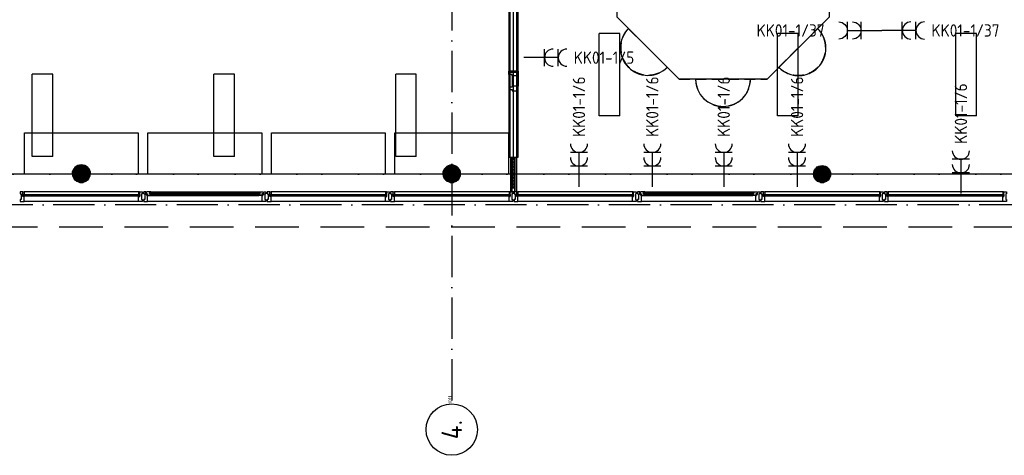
# Model space of a CAD drawing. Header units: millimetres. Extents: x 90707 to 259985, y -1262 to 84291.
# Tile 62 of 75: x 208347 to 222703, y 37953 to 44311. Entities that reach past the tile are written whole.
import ezdxf
from ezdxf.enums import TextEntityAlignment as Align

# ---------------------------------------------------------------- set-up
doc = ezdxf.new("R2010")
doc.units = ezdxf.units.MM
doc.header["$LTSCALE"] = 100
doc.linetypes.add('DASHDOT', pattern=[9, 6, -1.5, 0, -1.5])
doc.linetypes.add('HIDDEN', pattern=[9.525, 6.35, -3.175])
doc.layers.get('0').update_dxf_attribs({"linetype": 'CONTINUOUS'})
for name, color, linetype in [('02-61-25-lijn025', 10, 'CONTINUOUS'), ('02-61-70-lijn070', 130, 'CONTINUOUS'), ('AANSLWCD', 3, 'CONTINUOUS'), ('ABNSLWCD_ATTRIB', 2, 'CONTINUOUS'), ('AL$1----_ALGEMEEN', 7, 'CONTINUOUS'), ('AL$7----_STRAMIEN', 1, 'DASHDOT'), ('AL21----_BUITENWAND', 4, 'CONTINUOUS'), ('AL21K---_ISOLATIE', 1, 'CONTINUOUS'), ('AL22----_BINNENWAND', 7, 'CONTINUOUS'), ('AL28----_KONSTRUKTIE', 3, 'CONTINUOUS'), ('AL31----_BUITENKOZ', 7, 'CONTINUOUS'), ('AL31----_DRAAIRICHTING', 1, 'CONTINUOUS'), ('AL32----_BINNENKOZ', 7, 'CONTINUOUS'), ('ALL-----_REFLIJNEN', 8, 'CONTINUOUS'), ('ALN-----_BLOCKNAAM', 2, 'CONTINUOUS'), ('ALXAA---_GEWBETON', 12, 'CONTINUOUS'), ('ALXOU---_GLAS', 7, 'CONTINUOUS'), ('ARMATUUR', 8, 'CONTINUOUS'), ('EB63103-_ATTRIB', 2, 'CONTINUOUS'), ('EL63103-_LICHT-WCD230V', 3, 'CONTINUOUS'), ('EL6441--_DATACOM', 3, 'CONTINUOUS'), ('VOLGNUMMER', 7, 'CONTINUOUS')]:
    doc.layers.add(name, color=color, linetype=linetype)
doc.styles.add('1_8', font='ISO', dxfattribs={"height": 1.8})
doc.styles.add('NORATT', font='isocp.shx')
doc.styles.get("Standard").update_dxf_attribs({"font": 'iso.shx'})
pattern_1 = [(0, (-32172.031, 9775.25), (0, 20), [])]
pattern_2 = [(0, (-21372.031, 9775.25), (0, 20), [])]

# ---------------------------------------------------------------- blocks, each defined once
blk = doc.blocks.new('ES3W2A')
for p, q in [((1.25, 2), (-1.25, 2)), ((0, 2), (0, -3)), ((1.25, 0), (-1.25, 0))]:
    blk.add_line(p, q)
for centre in [(0, 3.25), (0, 1.25)]:
    blk.add_arc(centre, 1.25, 180, 0)
at = {"style": '1_8'}
for tag, flags, p in [('VERMOGEN', 9, (-2.5, 5)), ('GROEP', 8, (0, 5)), ('SCHAK', 8, (2.5, 5)), ('GELIJK', 9, (5, 5)), ('KAST', 9, (7, 5)), ('TAL', 8, (2.5, 5))]:
    blk.add_attdef(tag, text='', height=1.8, rotation=90, dxfattribs=dict(at, flags=flags)).set_placement(p, align=Align.MIDDLE_CENTER)
at = {"style": '1_8', "width": 0.7, "flags": 8}
blk.add_attdef('DOEL', text='', height=1.8, rotation=90, dxfattribs=at).set_placement((-2.5, 5), align=Align.MIDDLE_LEFT)
at = {"style": '1_8', "flags": 9}
blk.add_attdef('M_CODE', text='', height=1.8, dxfattribs=at).set_placement((0, 0), align=Align.MIDDLE_CENTER)
blk = doc.blocks.new('1011')
at = {"layer": 'AL$7----_STRAMIEN', "color": 7, "linetype": 'Continuous'}
blk.add_circle((-750, 0), 750, dxfattribs=at)
at = {"layer": 'AL$7----_STRAMIEN', "color": 3, "linetype": 'Continuous'}
blk.add_attdef('STR-NAAM', text='', height=600, rotation=360, dxfattribs=at).set_placement((-750, 0), align=Align.MIDDLE)
at = {"layer": 'ALN-----_BLOCKNAAM', "linetype": 'Continuous'}
blk.add_text('1011', height=100, dxfattribs=at).set_placement((0, 0))
blk = doc.blocks.new('A$Cca306792')
at = {"layer": 'AL31----_DRAAIRICHTING'}
h = blk.add_hatch(dxfattribs=at)
h.set_pattern_fill('GEWPBET', color=8, scale=100, style=0)
h.set_pattern_definition(pattern_2)
edge = h.paths.add_edge_path()
edge.add_arc((128928, 43320), 125, 0, 360)
h = blk.add_hatch(dxfattribs=at)
h.set_pattern_fill('GEWPBET', color=8, scale=100, style=0)
h.set_pattern_definition(pattern_2)
edge = h.paths.add_edge_path()
edge.add_arc((128928, 43320), 125, 0, 360)
at = {"layer": 'ALL-----_REFLIJNEN', "linetype": 'Continuous'}
h = blk.add_hatch(dxfattribs=at)
h.set_pattern_fill('GEWPBET', color=8, scale=100, style=0)
h.set_pattern_definition(pattern_1)
edge = h.paths.add_edge_path()
edge.add_arc((118128, 43320), 125, 0, 360)
h = blk.add_hatch(dxfattribs=at)
h.set_pattern_fill('GEWPBET', color=8, scale=100, style=0)
h.set_pattern_definition(pattern_1)
edge = h.paths.add_edge_path()
edge.add_arc((118128, 43320), 125, 0, 360)
at = {"layer": 'ALXAA---_GEWBETON'}
h = blk.add_hatch(dxfattribs=at)
h.set_pattern_fill('GEWPBET', color=8, scale=100, style=0)
h.set_pattern_definition([(0, (-26772.031, 9775.25), (0, 20), [])])
edge = h.paths.add_edge_path()
edge.add_arc((123528, 43320), 125, 0, 360)
at = {"layer": 'AL$1----_ALGEMEEN', "color": 8}
blk.add_lwpolyline([(118263, 43320, 0.998974), (117993, 43320), (117299, 43320), (117299, 43920), (118957, 43920), (118957, 43320)], format="xyb", close=True, dxfattribs=at)
for points in [[(119099, 43320), (119099, 43920), (120757, 43920), (120757, 43320)], [(120899, 43320), (120899, 43920), (122557, 43920), (122557, 43320)]]:
    blk.add_lwpolyline(points, close=True, dxfattribs=at)
at = {"layer": 'AL$7----_STRAMIEN', "color": 1}
blk.add_line((145786, 43320), (110378, 43320), dxfattribs=at)
for points in [[(123528, 50517), (123528, 39965)], [(135522, 43320), (3452, 43320)], [(146222, 42870), (2867, 42870)]]:
    blk.add_lwpolyline(points, dxfattribs=at)
at = {"layer": 'AL21----_BUITENWAND', "color": 8, "linetype": 'HIDDEN'}
blk.add_line((107328, 42550), (139728, 42550), dxfattribs=at)
at = {"layer": 'AL21K---_ISOLATIE', "color": 8, "linetype": 'Continuous'}
for points in [[(124407, 43560), (124407, 43118)], [(124407, 43559), (124450, 43540), (124407, 43519), (124450, 43499), (124407, 43479), (124450, 43459), (124407, 43439), (124450, 43419), (124407, 43399), (124450, 43379), (124407, 43359), (124450, 43339), (124407, 43319), (124450, 43298), (124407, 43278), (124450, 43258), (124407, 43238), (124450, 43218), (124407, 43198), (124450, 43178), (124407, 43158), (124450, 43138), (124407, 43118)], [(124450, 43560), (124450, 43118)]]:
    blk.add_lwpolyline(points, dxfattribs=at)
at = {"layer": 'AL22----_BINNENWAND', "color": 8}
for p, q in [((124366, 43560), (124366, 52971)), ((124366, 43560), (124366, 52971)), ((124491, 52971), (124491, 43560)), ((124491, 52971), (124491, 43560)), ((124366, 44821), (124366, 48442)), ((124491, 48442), (124491, 44821)), ((124491, 44821), (124366, 44821)), ((124491, 43560), (124366, 43560)), ((124491, 43560), (124366, 43560))]:
    blk.add_line(p, q, dxfattribs=at)
at = {"layer": 'AL22----_BINNENWAND', "color": 8, "linetype": 'Continuous'}
for p, q in [((124381, 43560), (124381, 52971)), ((124381, 43560), (124381, 52971)), ((124476, 43560), (124476, 52971)), ((124476, 43560), (124476, 52971)), ((124381, 44821), (124381, 48442)), ((124476, 44821), (124476, 48442))]:
    blk.add_line(p, q, dxfattribs=at)
at = {"layer": 'AL28----_KONSTRUKTIE', "color": 8}
for centre in [(118128, 43320), (118128, 43320), (123528, 43320), (123528, 43320), (123528, 43320), (128928, 43320), (128928, 43320)]:
    blk.add_circle(centre, 125, dxfattribs=at)
at = {"layer": 'AL31----_BUITENKOZ', "color": 8, "linetype": 'Continuous'}
for p, q in [((117276, 43060), (117237, 43060)), ((117237, 43060), (117237, 43054)), ((117237, 43054), (117237, 43040)), ((117237, 43040), (117237, 43040)), ((117237, 43040), (117237, 43030)), ((117237, 43030), (117251, 43030)), ((117251, 42950), (117237, 42950)), ((117237, 42950), (117237, 42941)), ((117237, 42941), (117237, 42941)), ((117237, 42941), (117237, 42927)), ((117237, 42927), (117237, 42921)), ((117251, 43030), (117251, 42950)), ((117276, 42993), (117276, 43060)), ((117276, 43023), (117276, 43055)), ((117276, 43055), (117281, 43055)), ((117293, 43023), (117276, 43023)), ((117293, 42993), (117276, 42993)), ((117281, 43055), (117281, 43060)), ((117281, 43060), (117293, 43060)), ((117293, 43060), (117293, 43023)), ((117293, 42940), (117293, 42993)), ((117293, 42932), (117293, 42940)), ((117293, 42928), (117293, 42932)), ((117293, 42921), (117293, 42928)), ((118975, 43060), (118963, 43060)), ((118963, 43060), (118963, 43023)), ((118963, 43023), (118980, 43023)), ((118963, 42940), (118963, 42993)), ((118963, 42993), (118980, 42993)), ((118963, 42932), (118963, 42940)), ((118963, 42928), (118963, 42932)), ((118963, 42921), (118963, 42928)), ((118975, 43055), (118975, 43060)), ((118980, 43055), (118975, 43055)), ((118980, 43060), (119019, 43060)), ((118980, 42993), (118980, 43060)), ((118980, 43023), (118980, 43055)), ((119019, 43030), (119005, 43030)), ((119005, 43030), (119005, 42950)), ((119005, 42950), (119019, 42950)), ((119019, 43060), (119019, 43054)), ((119019, 43054), (119019, 43040)), ((119019, 43040), (119019, 43040)), ((119019, 43040), (119019, 43030)), ((119019, 42950), (119019, 42940)), ((119019, 42940), (119019, 42940)), ((119019, 42940), (119019, 42927)), ((119019, 42927), (119019, 42921)), ((120876, 43060), (120837, 43060)), ((120837, 43060), (120837, 43054)), ((120837, 43054), (120837, 43040)), ((120837, 43040), (120837, 43040)), ((120837, 43040), (120837, 43030)), ((120837, 43030), (120851, 43030)), ((120851, 42950), (120837, 42950)), ((120837, 42950), (120837, 42941)), ((120837, 42941), (120837, 42941)), ((120837, 42941), (120837, 42927)), ((120837, 42927), (120837, 42921)), ((120851, 43030), (120851, 42950)), ((120876, 42993), (120876, 43060)), ((120876, 43023), (120876, 43055)), ((120876, 43055), (120881, 43055)), ((120893, 43023), (120876, 43023)), ((120893, 42993), (120876, 42993)), ((120881, 43055), (120881, 43060)), ((120881, 43060), (120893, 43060)), ((120893, 43060), (120893, 43023)), ((120893, 42940), (120893, 42993)), ((120893, 42932), (120893, 42940)), ((120893, 42928), (120893, 42932)), ((120893, 42921), (120893, 42928)), ((122575, 43060), (122563, 43060)), ((122563, 43060), (122563, 43023)), ((122563, 43023), (122580, 43023)), ((122563, 42940), (122563, 42993)), ((122563, 42993), (122580, 42993)), ((122563, 42932), (122563, 42940)), ((122563, 42928), (122563, 42932)), ((122563, 42921), (122563, 42928)), ((122575, 43055), (122575, 43060)), ((122580, 43055), (122575, 43055)), ((122580, 43060), (122619, 43060)), ((122580, 42993), (122580, 43060)), ((122580, 43023), (122580, 43055)), ((122619, 43030), (122605, 43030)), ((122605, 43030), (122605, 42950)), ((122605, 42950), (122619, 42950)), ((122619, 43060), (122619, 43054)), ((122619, 43054), (122619, 43040)), ((122619, 43040), (122619, 43040)), ((122619, 43040), (122619, 43030)), ((122619, 42950), (122619, 42940)), ((122619, 42940), (122619, 42940)), ((122619, 42940), (122619, 42927)), ((122619, 42927), (122619, 42921)), ((122676, 43060), (122637, 43060)), ((122637, 43060), (122637, 43054)), ((122637, 43054), (122637, 43040)), ((122637, 43040), (122637, 43040)), ((122637, 43040), (122637, 43030)), ((122637, 43030), (122651, 43030)), ((122651, 42950), (122637, 42950)), ((122637, 42950), (122637, 42941)), ((122637, 42941), (122637, 42941)), ((122637, 42941), (122637, 42927)), ((122637, 42927), (122637, 42921)), ((122651, 43030), (122651, 42950)), ((122676, 42993), (122676, 43060)), ((122676, 43023), (122676, 43055)), ((122676, 43055), (122681, 43055)), ((122693, 43023), (122676, 43023)), ((122693, 42993), (122676, 42993)), ((122681, 43055), (122681, 43060)), ((122681, 43060), (122693, 43060)), ((122693, 43060), (122693, 43023)), ((122693, 42940), (122693, 42993)), ((122693, 42932), (122693, 42940)), ((122693, 42928), (122693, 42932)), ((122693, 42921), (122693, 42928)), ((126175, 43060), (126163, 43060)), ((126163, 43060), (126163, 43023)), ((126163, 43023), (126180, 43023)), ((126163, 42940), (126163, 42993)), ((126163, 42993), (126180, 42993)), ((126163, 42932), (126163, 42940)), ((126163, 42928), (126163, 42932)), ((126163, 42921), (126163, 42928)), ((126175, 43055), (126175, 43060)), ((126180, 43055), (126175, 43055)), ((126180, 43060), (126219, 43060)), ((126180, 42993), (126180, 43060)), ((126180, 43023), (126180, 43055)), ((126219, 43030), (126205, 43030)), ((126205, 43030), (126205, 42950)), ((126205, 42950), (126219, 42950)), ((126219, 43060), (126219, 43054)), ((126219, 43054), (126219, 43040)), ((126219, 43040), (126219, 43040)), ((126219, 43040), (126219, 43030)), ((126219, 42950), (126219, 42940)), ((126219, 42940), (126219, 42940)), ((126219, 42940), (126219, 42927)), ((126219, 42927), (126219, 42921)), ((128076, 43060), (128037, 43060)), ((128037, 43060), (128037, 43054)), ((128037, 43054), (128037, 43040)), ((128037, 43040), (128037, 43040)), ((128037, 43040), (128037, 43030)), ((128037, 43030), (128051, 43030)), ((128051, 42950), (128037, 42950)), ((128037, 42950), (128037, 42941)), ((128037, 42941), (128037, 42941)), ((128037, 42941), (128037, 42927)), ((128037, 42927), (128037, 42921)), ((128051, 43030), (128051, 42950)), ((128076, 42993), (128076, 43060)), ((128076, 43023), (128076, 43055)), ((128076, 43055), (128081, 43055)), ((128093, 43023), (128076, 43023)), ((128093, 42993), (128076, 42993)), ((128081, 43055), (128081, 43060)), ((128081, 43060), (128093, 43060)), ((128093, 43060), (128093, 43023)), ((128093, 42940), (128093, 42993)), ((128093, 42932), (128093, 42940)), ((128093, 42928), (128093, 42932)), ((128093, 42921), (128093, 42928)), ((129775, 43060), (129763, 43060)), ((129763, 43060), (129763, 43023)), ((129763, 43023), (129780, 43023)), ((129763, 42940), (129763, 42993)), ((129763, 42993), (129780, 42993)), ((129763, 42932), (129763, 42940)), ((129763, 42928), (129763, 42932)), ((129763, 42921), (129763, 42928)), ((129775, 43055), (129775, 43060)), ((129780, 43055), (129775, 43055)), ((129780, 43060), (129819, 43060)), ((129780, 42993), (129780, 43060)), ((129780, 43023), (129780, 43055)), ((129819, 43030), (129805, 43030)), ((129805, 43030), (129805, 42950)), ((129805, 42950), (129819, 42950)), ((129819, 43060), (129819, 43054)), ((129819, 43054), (129819, 43040)), ((129819, 43040), (129819, 43040)), ((129819, 43040), (129819, 43030)), ((129819, 42950), (129819, 42940)), ((129819, 42940), (129819, 42940)), ((129819, 42940), (129819, 42927)), ((129819, 42927), (129819, 42921)), ((129876, 43060), (129837, 43060)), ((129837, 43060), (129837, 43054)), ((129837, 43054), (129837, 43040)), ((129837, 43040), (129837, 43040)), ((129837, 43040), (129837, 43030)), ((129837, 43030), (129851, 43030)), ((129851, 42950), (129837, 42950)), ((129837, 42950), (129837, 42941)), ((129837, 42941), (129837, 42941)), ((129837, 42941), (129837, 42927)), ((129837, 42927), (129837, 42921)), ((129851, 43030), (129851, 42950)), ((129876, 42993), (129876, 43060)), ((129876, 43023), (129876, 43055)), ((129876, 43055), (129881, 43055)), ((129893, 43023), (129876, 43023)), ((129893, 42993), (129876, 42993)), ((129881, 43055), (129881, 43060)), ((129881, 43060), (129893, 43060)), ((129893, 43060), (129893, 43023)), ((129893, 42940), (129893, 42993)), ((129893, 42932), (129893, 42940)), ((129893, 42928), (129893, 42932)), ((129893, 42921), (129893, 42928)), ((131575, 43060), (131563, 43060)), ((131563, 43060), (131563, 43023)), ((131563, 43023), (131580, 43023)), ((131563, 42940), (131563, 42993)), ((131563, 42993), (131580, 42993)), ((131563, 42932), (131563, 42940)), ((131563, 42928), (131563, 42932)), ((131563, 42921), (131563, 42928)), ((131575, 43055), (131575, 43060)), ((131580, 43055), (131575, 43055)), ((131580, 43060), (131619, 43060)), ((131580, 42993), (131580, 43060)), ((131580, 43023), (131580, 43055)), ((117237, 42921), (117256, 42921)), ((117256, 42921), (117293, 42921)), ((119000, 42921), (118963, 42921)), ((119019, 42921), (119000, 42921)), ((120837, 42921), (120856, 42921)), ((120856, 42921), (120893, 42921)), ((122600, 42921), (122563, 42921)), ((122619, 42921), (122600, 42921)), ((122637, 42921), (122656, 42921)), ((122656, 42921), (122693, 42921)), ((126200, 42921), (126163, 42921)), ((126219, 42921), (126200, 42921)), ((128037, 42921), (128056, 42921)), ((128056, 42921), (128093, 42921)), ((129800, 42921), (129763, 42921)), ((129819, 42921), (129800, 42921)), ((129837, 42921), (129856, 42921)), ((129856, 42921), (129893, 42921)), ((131600, 42921), (131563, 42921))]:
    blk.add_line(p, q, dxfattribs=at)
at = {"layer": 'AL31----_BUITENKOZ', "color": 8}
for p, q in [((118963, 43060), (117293, 43060)), ((119037, 43060), (119037, 43030)), ((119070, 43060), (119037, 43060)), ((119037, 43030), (119051, 43030)), ((119051, 42950), (119037, 42950)), ((119037, 42950), (119037, 42921)), ((119051, 43030), (119051, 42950)), ((119070, 43024), (119070, 43060)), ((119084, 43024), (119070, 43024)), ((119081, 43058), (119074, 43058)), ((119074, 43058), (119074, 43029)), ((119074, 43029), (119096, 43029)), ((119083, 43063), (119081, 43058)), ((119126, 43063), (119083, 43063)), ((119084, 43009), (119084, 43024)), ((119093, 43009), (119084, 43009)), ((119096, 43024), (119088, 43024)), ((119088, 43024), (119088, 43009)), ((119088, 43009), (119093, 43009)), ((119093, 43009), (119140, 43009)), ((119093, 42921), (119093, 43009)), ((119096, 43029), (119096, 43024)), ((119126, 43022), (119126, 43063)), ((119126, 43060), (119126, 43047)), ((119143, 43060), (119126, 43060)), ((119126, 43047), (119143, 43047)), ((119143, 43022), (119126, 43022)), ((119140, 43063), (120716, 43063)), ((119140, 43009), (119143, 43022)), ((119140, 43009), (120716, 43009)), ((119143, 43047), (119143, 43060)), ((120714, 43047), (120714, 43060)), ((120714, 43060), (120731, 43060)), ((120731, 43047), (120714, 43047)), ((120716, 43009), (120714, 43022)), ((120714, 43022), (120731, 43022)), ((120763, 43009), (120716, 43009)), ((120731, 43022), (120731, 43063)), ((120731, 43063), (120774, 43063)), ((120731, 43060), (120731, 43047)), ((120783, 43029), (120761, 43029)), ((120761, 43029), (120761, 43024)), ((120761, 43024), (120769, 43024)), ((120769, 43009), (120763, 43009)), ((120763, 42921), (120763, 43009)), ((120763, 43009), (120772, 43009)), ((120769, 43024), (120769, 43009)), ((120772, 43009), (120772, 43024)), ((120772, 43024), (120786, 43024)), ((120774, 43063), (120776, 43058)), ((120776, 43058), (120783, 43058)), ((120783, 43058), (120783, 43029)), ((120786, 43024), (120786, 43060)), ((120786, 43060), (120819, 43060)), ((120819, 43030), (120805, 43030)), ((120805, 43030), (120805, 42950)), ((120805, 42950), (120819, 42950)), ((120819, 43060), (120819, 43030)), ((120819, 42950), (120819, 42921)), ((122563, 43060), (120893, 43060)), ((124363, 43060), (122693, 43060)), ((126163, 43060), (124493, 43060)), ((126237, 43060), (126237, 43030)), ((126270, 43060), (126237, 43060)), ((126237, 43030), (126251, 43030)), ((126251, 42950), (126237, 42950)), ((126237, 42950), (126237, 42921)), ((126251, 43030), (126251, 42950)), ((126270, 43024), (126270, 43060)), ((126284, 43024), (126270, 43024)), ((126281, 43058), (126274, 43058)), ((126274, 43058), (126274, 43029)), ((126274, 43029), (126296, 43029)), ((126283, 43063), (126281, 43058)), ((126326, 43063), (126283, 43063)), ((126284, 43009), (126284, 43024)), ((126293, 43009), (126284, 43009)), ((126296, 43024), (126288, 43024)), ((126288, 43024), (126288, 43009)), ((126288, 43009), (126293, 43009)), ((126293, 43009), (126340, 43009)), ((126293, 42921), (126293, 43009)), ((126296, 43029), (126296, 43024)), ((126326, 43022), (126326, 43063)), ((126326, 43060), (126326, 43047)), ((126343, 43060), (126326, 43060)), ((126326, 43047), (126343, 43047)), ((126343, 43022), (126326, 43022)), ((126340, 43063), (127916, 43063)), ((126340, 43009), (126343, 43022)), ((126340, 43009), (127916, 43009)), ((126343, 43047), (126343, 43060)), ((127914, 43047), (127914, 43060)), ((127914, 43060), (127931, 43060)), ((127931, 43047), (127914, 43047)), ((127916, 43009), (127914, 43022)), ((127914, 43022), (127931, 43022)), ((127963, 43009), (127916, 43009)), ((127931, 43022), (127931, 43063)), ((127931, 43063), (127974, 43063)), ((127931, 43060), (127931, 43047)), ((127983, 43029), (127961, 43029)), ((127961, 43029), (127961, 43024)), ((127961, 43024), (127969, 43024)), ((127969, 43009), (127963, 43009)), ((127963, 42921), (127963, 43009)), ((127963, 43009), (127972, 43009)), ((127969, 43024), (127969, 43009)), ((127972, 43009), (127972, 43024)), ((127972, 43024), (127986, 43024)), ((127974, 43063), (127976, 43058)), ((127976, 43058), (127983, 43058)), ((127983, 43058), (127983, 43029)), ((127986, 43024), (127986, 43060)), ((127986, 43060), (128019, 43060)), ((128019, 43030), (128005, 43030)), ((128005, 43030), (128005, 42950)), ((128005, 42950), (128019, 42950)), ((128019, 43060), (128019, 43030)), ((128019, 42950), (128019, 42921)), ((129763, 43060), (128093, 43060)), ((129763, 43060), (128093, 43060)), ((131563, 43060), (129893, 43060)), ((131563, 43060), (129893, 43060)), ((118963, 42921), (117293, 42921)), ((119037, 42921), (119093, 42921)), ((120763, 42921), (119093, 42921)), ((120819, 42921), (120763, 42921)), ((122563, 42921), (120893, 42921)), ((124363, 42921), (122693, 42921)), ((126163, 42921), (124493, 42921)), ((126237, 42921), (126293, 42921)), ((127963, 42921), (126293, 42921)), ((128019, 42921), (127963, 42921)), ((129763, 42921), (128093, 42921)), ((129763, 42921), (128093, 42921)), ((131563, 42921), (129893, 42921)), ((131563, 42921), (129893, 42921))]:
    blk.add_line(p, q, dxfattribs=at)
for points in [[(118963, 43060), (117293, 43060)], [(119140, 43063), (120716, 43063)], [(119140, 43009), (120716, 43009)], [(122563, 43060), (120893, 43060)], [(126340, 43063), (127916, 43063)], [(126340, 43009), (127916, 43009)], [(118963, 42921), (117293, 42921)], [(120763, 42921), (119093, 42921)], [(122563, 42921), (120893, 42921)], [(127963, 42921), (126293, 42921)]]:
    blk.add_lwpolyline(points, dxfattribs=at)
at = {"layer": 'AL31----_BUITENKOZ', "color": 8, "linetype": 'Continuous'}
for points in [[(118980, 43023), (118980, 43055), (118975, 43055), (118975, 43060), (118963, 43060), (118963, 43023)], [(118980, 43060), (119019, 43060), (119019, 43054), (119019, 43040), (119019, 43040), (119019, 43030), (119005, 43030), (119005, 42950), (119019, 42950), (119019, 42940), (119019, 42940), (119019, 42927), (119019, 42921), (119000, 42921), (118963, 42921), (118963, 42928), (118963, 42932), (118963, 42940), (118963, 42993), (118980, 42993)], [(120876, 43060), (120837, 43060), (120837, 43054), (120837, 43040), (120837, 43040), (120837, 43030), (120851, 43030), (120851, 42950), (120837, 42950), (120837, 42941), (120837, 42941), (120837, 42927), (120837, 42921), (120856, 42921), (120893, 42921), (120893, 42928), (120893, 42932), (120893, 42940), (120893, 42993), (120876, 42993)], [(120876, 43023), (120876, 43055), (120881, 43055), (120881, 43060), (120893, 43060), (120893, 43023)], [(126180, 43060), (126219, 43060), (126219, 43054), (126219, 43040), (126219, 43040), (126219, 43030), (126205, 43030), (126205, 42950), (126219, 42950), (126219, 42940), (126219, 42940), (126219, 42927), (126219, 42921), (126200, 42921), (126163, 42921), (126163, 42928), (126163, 42932), (126163, 42940), (126163, 42993), (126180, 42993)], [(128076, 43060), (128037, 43060), (128037, 43054), (128037, 43040), (128037, 43040), (128037, 43030), (128051, 43030), (128051, 42950), (128037, 42950), (128037, 42941), (128037, 42941), (128037, 42927), (128037, 42921), (128056, 42921), (128093, 42921), (128093, 42928), (128093, 42932), (128093, 42940), (128093, 42993), (128076, 42993)], [(128076, 43023), (128076, 43055), (128081, 43055), (128081, 43060), (128093, 43060), (128093, 43023)], [(131580, 43023), (131580, 43055), (131575, 43055), (131575, 43060), (131563, 43060), (131563, 43023)], [(131580, 43060), (131619, 43060), (131619, 43054), (131619, 43040), (131619, 43040), (131619, 43030), (131605, 43030), (131605, 42950), (131619, 42950), (131619, 42940), (131619, 42940), (131619, 42927), (131619, 42921), (131600, 42921), (131563, 42921), (131563, 42928), (131563, 42932), (131563, 42940), (131563, 42993), (131580, 42993)]]:
    blk.add_lwpolyline(points, close=True, dxfattribs=at)
at = {"layer": 'AL31----_BUITENKOZ', "color": 8}
for points in [[(119037, 43060), (119037, 43030), (119051, 43030), (119051, 42950), (119037, 42950), (119037, 42921), (119093, 42921), (119093, 43009), (119084, 43009), (119084, 43024), (119070, 43024), (119070, 43060)], [(119083, 43063), (119081, 43058), (119074, 43058), (119074, 43029), (119096, 43029), (119096, 43024), (119088, 43024), (119088, 43009), (119093, 43009), (119140, 43009), (119143, 43022), (119126, 43022), (119126, 43063)], [(119126, 43060), (119126, 43047), (119143, 43047), (119143, 43060)], [(120774, 43063), (120776, 43058), (120783, 43058), (120783, 43029), (120761, 43029), (120761, 43024), (120769, 43024), (120769, 43009), (120763, 43009), (120716, 43009), (120714, 43022), (120731, 43022), (120731, 43063)], [(120731, 43060), (120731, 43047), (120714, 43047), (120714, 43060)], [(120819, 43060), (120819, 43030), (120805, 43030), (120805, 42950), (120819, 42950), (120819, 42921), (120763, 42921), (120763, 43009), (120772, 43009), (120772, 43024), (120786, 43024), (120786, 43060)], [(126237, 43060), (126237, 43030), (126251, 43030), (126251, 42950), (126237, 42950), (126237, 42921), (126293, 42921), (126293, 43009), (126284, 43009), (126284, 43024), (126270, 43024), (126270, 43060)], [(126283, 43063), (126281, 43058), (126274, 43058), (126274, 43029), (126296, 43029), (126296, 43024), (126288, 43024), (126288, 43009), (126293, 43009), (126340, 43009), (126343, 43022), (126326, 43022), (126326, 43063)], [(126326, 43060), (126326, 43047), (126343, 43047), (126343, 43060)], [(127974, 43063), (127976, 43058), (127983, 43058), (127983, 43029), (127961, 43029), (127961, 43024), (127969, 43024), (127969, 43009), (127963, 43009), (127916, 43009), (127914, 43022), (127931, 43022), (127931, 43063)], [(127931, 43060), (127931, 43047), (127914, 43047), (127914, 43060)], [(128019, 43060), (128019, 43030), (128005, 43030), (128005, 42950), (128019, 42950), (128019, 42921), (127963, 42921), (127963, 43009), (127972, 43009), (127972, 43024), (127986, 43024), (127986, 43060)]]:
    blk.add_lwpolyline(points, close=True, dxfattribs=at)
at = {"layer": 'AL31----_DRAAIRICHTING', "color": 8}
for p, q in [((129775, 43060), (129763, 43060)), ((129763, 43060), (129763, 43023)), ((129763, 43023), (129780, 43023)), ((129763, 42940), (129763, 42993)), ((129763, 42993), (129780, 42993)), ((129763, 42932), (129763, 42940)), ((129763, 42928), (129763, 42932)), ((129763, 42921), (129763, 42928)), ((129775, 43055), (129775, 43060)), ((129780, 43055), (129775, 43055)), ((129778, 43021), (129778, 42995)), ((129780, 43060), (129819, 43060)), ((129780, 42993), (129780, 43060)), ((129780, 43023), (129780, 43055)), ((129819, 43030), (129805, 43030)), ((129805, 43030), (129805, 42950)), ((129805, 42950), (129819, 42950)), ((129819, 43060), (129819, 43054)), ((129819, 43054), (129819, 43040)), ((129819, 43040), (129819, 43040)), ((129819, 43040), (129819, 43030)), ((129819, 42950), (129819, 42940)), ((129819, 42940), (129819, 42940)), ((129819, 42940), (129819, 42927)), ((129819, 42927), (129819, 42921)), ((129876, 43060), (129837, 43060)), ((129837, 43060), (129837, 43054)), ((129837, 43054), (129837, 43040)), ((129837, 43040), (129837, 43040)), ((129837, 43040), (129837, 43030)), ((129837, 43030), (129851, 43030)), ((129851, 42950), (129837, 42950)), ((129837, 42950), (129837, 42941)), ((129837, 42941), (129837, 42941)), ((129837, 42941), (129837, 42927)), ((129837, 42927), (129837, 42921)), ((129851, 43030), (129851, 42950)), ((129876, 42993), (129876, 43060)), ((129876, 43023), (129876, 43055)), ((129876, 43055), (129881, 43055)), ((129893, 43023), (129876, 43023)), ((129893, 42993), (129876, 42993)), ((129878, 42995), (129878, 43021)), ((129881, 43055), (129881, 43060)), ((129881, 43060), (129893, 43060)), ((129893, 43060), (129893, 43023)), ((129893, 42940), (129893, 42993)), ((129893, 42932), (129893, 42940)), ((129893, 42928), (129893, 42932)), ((129893, 42921), (129893, 42928)), ((129800, 42921), (129763, 42921)), ((129819, 42921), (129800, 42921)), ((129837, 42921), (129856, 42921)), ((129856, 42921), (129893, 42921))]:
    blk.add_line(p, q, dxfattribs=at)
blk.add_circle((128928, 43320), 125, dxfattribs=at)
blk.add_circle((128928, 43320), 125, dxfattribs=at)
at = {"layer": 'AL32----_BINNENKOZ', "color": 8}
for p, q in [((124359, 44821), (124384, 44821)), ((124359, 44771), (124359, 44821)), ((124384, 44821), (124384, 44805)), ((124384, 44805), (124476, 44805)), ((124476, 44805), (124476, 44821)), ((124476, 44821), (124498, 44821)), ((124498, 44821), (124498, 44754)), ((124359, 44771), (124359, 44587)), ((124410, 44771), (124359, 44771)), ((124410, 44754), (124410, 44771)), ((124410, 44754), (124410, 44604)), ((124498, 44754), (124410, 44754)), ((124498, 44754), (124498, 44604)), ((124359, 44587), (124359, 44554)), ((124410, 44587), (124359, 44587)), ((124359, 44587), (124359, 44554)), ((124359, 44554), (124410, 44554)), ((124370, 44554), (124370, 43620)), ((124498, 44604), (124410, 44604)), ((124410, 44604), (124410, 44587)), ((124410, 44554), (124410, 44537)), ((124410, 44537), (124498, 44537)), ((124498, 44537), (124498, 44604))]:
    blk.add_line(p, q, dxfattribs=at)
for points in [[(124387, 43560), (124387, 43060), (124407, 43060), (124407, 43560)], [(124470, 43560), (124470, 43060), (124450, 43060), (124450, 43560)], [(124408, 43118), (124449, 43118), (124449, 43060), (124408, 43060)]]:
    blk.add_lwpolyline(points, close=True, dxfattribs=at)
at = {"layer": 'ALL-----_REFLIJNEN', "color": 8, "linetype": 'Continuous'}
for p, q in [((124428, 43560), (124428, 52971)), ((124428, 44821), (124428, 48442)), ((122699, 43320), (122699, 43920)), ((122699, 43920), (124357, 43920)), ((124357, 43920), (124357, 43320)), ((123416, 43375), (123640, 43375)), ((123429, 43395), (123628, 43395)), ((123448, 43415), (123609, 43415)), ((123481, 43435), (123575, 43435)), ((123397, 43320), (122699, 43320)), ((123403, 43315), (123653, 43315)), ((123404, 43335), (123652, 43335)), ((123406, 43295), (123651, 43295)), ((123408, 43355), (123648, 43355)), ((123411, 43275), (123645, 43275)), ((123421, 43255), (123635, 43255)), ((123436, 43235), (123620, 43235)), ((123459, 43215), (123597, 43215)), ((124357, 43320), (123659, 43320)), ((123515, 43195), (123541, 43195)), ((122678, 42995), (122678, 43021)), ((122678, 43021), (124378, 43021)), ((124378, 42995), (122678, 42995)), ((124363, 43060), (122693, 43060)), ((124375, 43060), (124363, 43060)), ((124363, 43060), (124363, 43023)), ((124363, 43023), (124380, 43023)), ((124363, 42940), (124363, 42993)), ((124363, 42993), (124380, 42993)), ((124363, 42932), (124363, 42940)), ((124363, 42928), (124363, 42932)), ((124363, 42921), (124363, 42928)), ((124375, 43055), (124375, 43060)), ((124380, 43055), (124375, 43055)), ((124378, 43021), (124378, 42995)), ((124380, 43060), (124419, 43060)), ((124380, 42993), (124380, 43060)), ((124380, 43023), (124380, 43055)), ((124419, 43030), (124405, 43030)), ((124405, 43030), (124405, 42950)), ((124405, 42950), (124419, 42950)), ((124419, 43060), (124419, 43054)), ((124419, 43054), (124419, 43040)), ((124419, 43040), (124419, 43040)), ((124419, 43040), (124419, 43030)), ((124419, 42950), (124419, 42940)), ((124419, 42940), (124419, 42940)), ((124419, 42940), (124419, 42927)), ((124419, 42927), (124419, 42921)), ((124476, 43060), (124437, 43060)), ((124437, 43060), (124437, 43054)), ((124437, 43054), (124437, 43040)), ((124437, 43040), (124437, 43040)), ((124437, 43040), (124437, 43030)), ((124437, 43030), (124451, 43030)), ((124451, 42950), (124437, 42950)), ((124437, 42950), (124437, 42941)), ((124437, 42941), (124437, 42941)), ((124437, 42941), (124437, 42927)), ((124437, 42927), (124437, 42921)), ((124451, 43030), (124451, 42950)), ((124476, 42993), (124476, 43060)), ((124476, 43023), (124476, 43055)), ((124476, 43055), (124481, 43055)), ((124493, 43023), (124476, 43023)), ((124493, 42993), (124476, 42993)), ((124478, 42995), (124478, 43021)), ((124478, 43021), (126178, 43021)), ((126178, 42995), (124478, 42995)), ((124481, 43055), (124481, 43060)), ((124481, 43060), (124493, 43060)), ((126163, 43060), (124493, 43060)), ((124493, 43060), (124493, 43023)), ((124493, 42940), (124493, 42993)), ((124493, 42932), (124493, 42940)), ((124493, 42928), (124493, 42932)), ((124493, 42921), (124493, 42928)), ((126178, 43021), (126178, 42995)), ((124363, 42921), (122693, 42921)), ((124400, 42921), (124363, 42921)), ((124419, 42921), (124400, 42921)), ((124437, 42921), (124456, 42921)), ((124456, 42921), (124493, 42921)), ((126163, 42921), (124493, 42921))]:
    blk.add_line(p, q, dxfattribs=at)
for points in [[(117276, 43060), (117237, 43060), (117237, 43054), (117237, 43040), (117237, 43040), (117237, 43030), (117251, 43030), (117251, 42950), (117237, 42950), (117237, 42941), (117237, 42941), (117237, 42927), (117237, 42921), (117256, 42921), (117293, 42921), (117293, 42928), (117293, 42932), (117293, 42940), (117293, 42993), (117276, 42993)], [(117276, 43023), (117276, 43055), (117281, 43055), (117281, 43060), (117293, 43060), (117293, 43023)], [(122580, 43023), (122580, 43055), (122575, 43055), (122575, 43060), (122563, 43060), (122563, 43023)], [(122580, 43060), (122619, 43060), (122619, 43054), (122619, 43040), (122619, 43040), (122619, 43030), (122605, 43030), (122605, 42950), (122619, 42950), (122619, 42940), (122619, 42940), (122619, 42927), (122619, 42921), (122600, 42921), (122563, 42921), (122563, 42928), (122563, 42932), (122563, 42940), (122563, 42993), (122580, 42993)], [(122676, 43060), (122637, 43060), (122637, 43054), (122637, 43040), (122637, 43040), (122637, 43030), (122651, 43030), (122651, 42950), (122637, 42950), (122637, 42941), (122637, 42941), (122637, 42927), (122637, 42921), (122656, 42921), (122693, 42921), (122693, 42928), (122693, 42932), (122693, 42940), (122693, 42993), (122676, 42993)], [(122676, 43023), (122676, 43055), (122681, 43055), (122681, 43060), (122693, 43060), (122693, 43023)], [(126180, 43023), (126180, 43055), (126175, 43055), (126175, 43060), (126163, 43060), (126163, 43023)]]:
    blk.add_lwpolyline(points, close=True, dxfattribs=at)
for centre in [(118128, 43320), (118128, 43320), (123528, 43320)]:
    blk.add_circle(centre, 125, dxfattribs=at)
blk.add_arc((123528, 43320), 131, 0.0607, 179.9393, dxfattribs=at)
at = {"layer": 'ALXAA---_GEWBETON', "color": 8}
for p, q in [((118016, 43375), (118240, 43375)), ((118016, 43375), (118240, 43375)), ((118029, 43395), (118228, 43395)), ((118029, 43395), (118228, 43395)), ((118048, 43415), (118209, 43415)), ((118048, 43415), (118209, 43415)), ((118081, 43435), (118176, 43435)), ((118081, 43435), (118176, 43435)), ((123416, 43375), (123640, 43375)), ((123416, 43375), (123640, 43375)), ((123429, 43395), (123628, 43395)), ((123429, 43395), (123628, 43395)), ((123448, 43415), (123609, 43415)), ((123448, 43415), (123609, 43415)), ((123481, 43435), (123576, 43435)), ((123481, 43435), (123576, 43435)), ((128816, 43375), (129040, 43375)), ((128816, 43375), (129040, 43375)), ((128829, 43395), (129028, 43395)), ((128829, 43395), (129028, 43395)), ((128848, 43415), (129009, 43415)), ((128848, 43415), (129009, 43415)), ((128881, 43435), (128976, 43435)), ((128881, 43435), (128976, 43435)), ((118003, 43315), (118253, 43315)), ((118003, 43315), (118253, 43315)), ((118004, 43335), (118252, 43335)), ((118004, 43335), (118252, 43335)), ((118006, 43295), (118251, 43295)), ((118006, 43295), (118251, 43295)), ((118009, 43355), (118248, 43355)), ((118009, 43355), (118248, 43355)), ((118011, 43275), (118245, 43275)), ((118011, 43275), (118245, 43275)), ((118021, 43255), (118236, 43255)), ((118021, 43255), (118236, 43255)), ((118036, 43235), (118221, 43235)), ((118036, 43235), (118221, 43235)), ((118059, 43215), (118197, 43215)), ((118059, 43215), (118197, 43215)), ((123403, 43315), (123653, 43315)), ((123403, 43315), (123653, 43315)), ((123404, 43335), (123652, 43335)), ((123404, 43335), (123652, 43335)), ((123406, 43295), (123651, 43295)), ((123406, 43295), (123651, 43295)), ((123409, 43355), (123648, 43355)), ((123409, 43355), (123648, 43355)), ((123411, 43275), (123645, 43275)), ((123411, 43275), (123645, 43275)), ((123421, 43255), (123636, 43255)), ((123421, 43255), (123636, 43255)), ((123436, 43235), (123621, 43235)), ((123436, 43235), (123621, 43235)), ((123459, 43215), (123597, 43215)), ((123459, 43215), (123597, 43215)), ((128803, 43315), (129053, 43315)), ((128803, 43315), (129053, 43315)), ((128804, 43335), (129052, 43335)), ((128804, 43335), (129052, 43335)), ((128806, 43295), (129051, 43295)), ((128806, 43295), (129051, 43295)), ((128809, 43355), (129048, 43355)), ((128809, 43355), (129048, 43355)), ((128811, 43275), (129045, 43275)), ((128811, 43275), (129045, 43275)), ((128821, 43255), (129036, 43255)), ((128821, 43255), (129036, 43255)), ((128836, 43235), (129021, 43235)), ((128836, 43235), (129021, 43235)), ((128859, 43215), (128997, 43215)), ((128859, 43215), (128997, 43215)), ((118115, 43195), (118142, 43195)), ((118115, 43195), (118142, 43195)), ((123515, 43195), (123542, 43195)), ((123515, 43195), (123542, 43195)), ((128915, 43195), (128942, 43195)), ((128915, 43195), (128942, 43195))]:
    blk.add_line(p, q, dxfattribs=at)
at = {"layer": 'ALXOU---_GLAS', "color": 8}
for p, q in [((117278, 42995), (117278, 43021)), ((117278, 43021), (118978, 43021)), ((118978, 42995), (117278, 42995)), ((118978, 43021), (118978, 42995)), ((119128, 43024), (119128, 43045)), ((119128, 43045), (120729, 43045)), ((120729, 43024), (119128, 43024)), ((120729, 43045), (120729, 43024)), ((120878, 42995), (120878, 43021)), ((120878, 43021), (122578, 43021)), ((122578, 42995), (120878, 42995)), ((122578, 43021), (122578, 42995)), ((122678, 42995), (122678, 43021)), ((122678, 43021), (124378, 43021)), ((124378, 42995), (122678, 42995)), ((124478, 43021), (126178, 43021)), ((126178, 42995), (124478, 42995)), ((126178, 43021), (126178, 42995)), ((126328, 43024), (126328, 43045)), ((126328, 43045), (127929, 43045)), ((127929, 43024), (126328, 43024)), ((127929, 43045), (127929, 43024)), ((128078, 42995), (128078, 43021)), ((128078, 43021), (129778, 43021)), ((128078, 42995), (128078, 43021)), ((128078, 43021), (129778, 43021)), ((129778, 42995), (128078, 42995)), ((129778, 42995), (128078, 42995)), ((129778, 43021), (129778, 42995)), ((129878, 42995), (129878, 43021)), ((129878, 43021), (131578, 43021)), ((129878, 43021), (131578, 43021)), ((131578, 42995), (129878, 42995)), ((131578, 42995), (129878, 42995)), ((131578, 43021), (131578, 42995)), ((131578, 43021), (131578, 42995))]:
    blk.add_line(p, q, dxfattribs=at)
for points in [[(117278, 42995), (117278, 43021), (118978, 43021), (118978, 42995)], [(119128, 43024), (119128, 43045), (120729, 43045), (120729, 43024)], [(120878, 42995), (120878, 43021), (122578, 43021), (122578, 42995)], [(126328, 43024), (126328, 43045), (127929, 43045), (127929, 43024)]]:
    blk.add_lwpolyline(points, close=True, dxfattribs=at)
at = {"layer": 'ARMATUUR', "color": 8}
for points in [[(125678, 44170), (125678, 45370)], [(125978, 45370), (125678, 45370)], [(125978, 44170), (125978, 45370)], [(128578, 45370), (128278, 45370)], [(128278, 44170), (128278, 45370)], [(128578, 44170), (128578, 45370)], [(131178, 45370), (130878, 45370)], [(130878, 44170), (130878, 45370)], [(131178, 44170), (131178, 45370)], [(117711, 44778), (117411, 44778)], [(117411, 43578), (117411, 44778)], [(117711, 43578), (117711, 44778)], [(120061, 43578), (120061, 44778)], [(120361, 44778), (120061, 44778)], [(120361, 43578), (120361, 44778)], [(123011, 44778), (122711, 44778)], [(122711, 43578), (122711, 44778)], [(123011, 43578), (123011, 44778)], [(125978, 44170), (125678, 44170)], [(128578, 44170), (128278, 44170)], [(131178, 44170), (130878, 44170)], [(117711, 43578), (117411, 43578)], [(120361, 43578), (120061, 43578)], [(123011, 43578), (122711, 43578)]]:
    blk.add_lwpolyline(points, dxfattribs=at)
at = {"layer": 'AL$7----_STRAMIEN', "xscale": 0.5, "yscale": 0.5, "zscale": 0.5, "rotation": 90}
blk.add_blockref('1011', (123528, 39965), dxfattribs=at).add_auto_attribs({'STR-NAAM': '4.'})
at = {"layer": 'VOLGNUMMER', "color": 252, "linetype": 'ByBlock'}
for tag, p in [('0.28', (16187, 74214)), ('0.16', (78893, 73105)), ('0.17', (62961, 72994)), ('0.29', (35887, 72529)), ('0.18', (53124, 64542)), ('0.701', (85482, 63517)), ('0.30', (29366, 63128)), ('0.32', (36092, 63166)), ('0.12', (90689, 63024)), ('0.29A', (33165, 62745)), ('0.30', (38191, 61494)), ('0.27', (17657, 61363)), ('0.19', (61479, 61433)), ('0.14', (89762, 60088)), ('0.33', (45869, 59450)), ('0.15', (73454, 57402)), ('0.25', (28058, 57013)), ('0.801', (112714, 57073)), ('0.18A', (61029, 56759)), ('0.26A', (36299, 54851)), ('0.20', (60895, 53506)), ('0.800', (90980, 50804)), ('0.25A', (73288, 48435)), ('0.300', (94483, 48257)), ('0.21', (58702, 48178)), ('0.24', (35041, 47783)), ('0.102', (87631, 47613)), ('0.26', (18559, 46119)), ('0.203', (95795, 46197)), ('0.802', (68387, 42721)), ('0.204', (95497, 42149)), ('0.07B', (66790, 38909)), ('0.702', (95327, 36513))]:
    blk.add_attdef(tag, text='', height=250, dxfattribs=at).set_placement(p, align=Align.MIDDLE_CENTER)
at = {"layer": 'VOLGNUMMER', "color": 8, "linetype": 'ByBlock'}
blk.add_attdef('0.600', text='', height=250, dxfattribs=at).set_placement((96800, 48300), align=Align.MIDDLE_CENTER)

msp = doc.modelspace()

# ---------------------------------------------------------------- linework, layer by layer
at = {"layer": '02-61-25-lijn025', "color": 9}
for p, q in [((217960, 43445), (217052, 44353)), ((220152, 44353), (219244, 43445)), ((219244, 43445), (217960, 43445))]:
    msp.add_line(p, q, dxfattribs=at)
for centre, start, end in [((217506, 43899), 135, 315), ((219702, 43895), 225, 45), ((218602, 43445), 180, 0)]:
    msp.add_arc(centre, 400, start, end, dxfattribs=at)
at = {"layer": '02-61-70-lijn070', "color": 9, "linetype": 'HIDDEN', "ltscale": 0.25}
msp.add_lwpolyline([(217052, 44353), (217960, 43445), (219244, 43445), (220152, 44353), (220152, 45637), (219244, 46545), (217960, 46545), (217052, 45637)], close=True, dxfattribs=at)
for centre, start, end in [((217506, 43899), 135, 315), ((217506, 43899), 135, 315), ((217510, 43903), 135, 315), ((217510, 43903), 135, 315), ((219698, 43899), 225, 45), ((219698, 43899), 225, 45), ((219702, 43895), 225, 45), ((218602, 43445), 180, 0)]:
    msp.add_arc(centre, 400, start, end, dxfattribs=at)

# ---------------------------------------------------------------- block references
at = {"layer": 'AANSLWCD'}
ref = msp.add_blockref('ES3W2A', (215999, 43757), dxfattribs=dict(at, xscale=100, yscale=100, zscale=100, rotation=270))
ref.add_attrib('GROEP', 'KK01-1/5', dxfattribs={"layer": 'ABNSLWCD_ATTRIB', "color": 1, "height": 180, "style": '1_8', "flags": 8}).set_placement((216424, 43757), align=Align.MIDDLE_LEFT)
ref = msp.add_blockref('ES3W2A', (216501, 42174), dxfattribs=dict(at, xscale=100, yscale=100, zscale=100))
ref.add_attrib('GROEP', 'KK01-1/6', dxfattribs={"layer": 'ABNSLWCD_ATTRIB', "color": 1, "height": 180, "rotation": 90, "style": '1_8', "flags": 8}).set_placement((216501, 42599), align=Align.MIDDLE_LEFT)
ref = msp.add_blockref('ES3W2A', (217570, 42174), dxfattribs=dict(at, xscale=100, yscale=100, zscale=100))
ref.add_attrib('GROEP', 'KK01-1/6', dxfattribs={"layer": 'ABNSLWCD_ATTRIB', "color": 1, "height": 180, "rotation": 90, "style": '1_8', "flags": 8}).set_placement((217570, 42599), align=Align.MIDDLE_LEFT)
ref = msp.add_blockref('ES3W2A', (218612, 42174), dxfattribs=dict(at, xscale=100, yscale=100, zscale=100))
ref.add_attrib('GROEP', 'KK01-1/6', dxfattribs={"layer": 'ABNSLWCD_ATTRIB', "color": 1, "height": 180, "rotation": 90, "style": '1_8', "flags": 8}).set_placement((218612, 42599), align=Align.MIDDLE_LEFT)
ref = msp.add_blockref('ES3W2A', (219681, 42174), dxfattribs=dict(at, xscale=100, yscale=100, zscale=100))
ref.add_attrib('GROEP', 'KK01-1/6', dxfattribs={"layer": 'ABNSLWCD_ATTRIB', "color": 1, "height": 180, "rotation": 90, "style": '1_8', "flags": 8}).set_placement((219681, 42599), align=Align.MIDDLE_LEFT)
ref = msp.add_blockref('ES3W2A', (222070, 42074), dxfattribs=dict(at, xscale=100, yscale=100, zscale=100))
ref.add_attrib('GROEP', 'KK01-1/6', dxfattribs={"layer": 'ABNSLWCD_ATTRIB', "color": 1, "height": 180, "rotation": 90, "style": '1_8', "flags": 8}).set_placement((222070, 42499), align=Align.MIDDLE_LEFT)
at = {"layer": 'EL63103-_LICHT-WCD230V'}
ref = msp.add_blockref('ES3W2A', (220615, 44154, 1050), dxfattribs=dict(at, xscale=-100, yscale=100, zscale=100, rotation=90))
ref.add_attrib('GROEP', 'KK01-1/37', dxfattribs={"layer": 'EB63103-_ATTRIB', "color": 1, "height": 180, "style": 'NORATT', "flags": 8}).set_placement((219090, 44154, 1050), align=Align.MIDDLE_LEFT)
ref = msp.add_blockref('ES3W2A', (221215, 44154, 1050), dxfattribs=dict(at, xscale=100, yscale=100, zscale=100, rotation=270))
ref.add_attrib('GROEP', 'KK01-1/37', dxfattribs={"layer": 'EB63103-_ATTRIB', "color": 1, "height": 180, "style": 'NORATT', "flags": 8}).set_placement((221640, 44154, 1050), align=Align.MIDDLE_LEFT)
at = {"layer": 'EL6441--_DATACOM'}
msp.add_blockref('A$Cca306792', (91118, -1262), dxfattribs=at)

doc.saveas('drawing.dxf')
